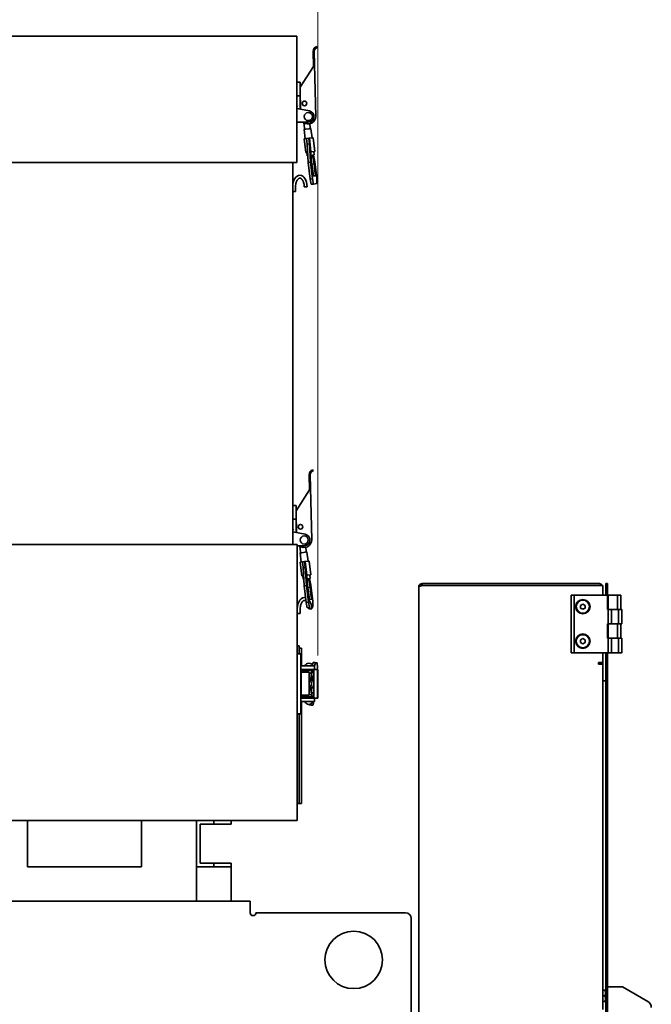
# Model space of a CAD drawing. Header units: millimetres. Extents: x 0 to 7128, y 0 to 5040.
# Tile 57 of 95: x 1123 to 1672, y 3215 to 4071. Entities that reach past the tile are written whole.
import ezdxf

# ---------------------------------------------------------------- set-up
doc = ezdxf.new("R2010")
doc.units = ezdxf.units.MM
doc.header["$LTSCALE"] = 12
doc.layers.add('Quote(ISO)', color=7, linetype='Continuous', lineweight=25, true_color=0x80ff00)
doc.layers.add('Spigoli visibili(ISO)', color=7, linetype='Continuous', lineweight=35)
doc.styles.add('Corrente-BSI', font='arial.ttf')
doc.dimstyles.new('DEFAULT-ISO', dxfattribs={"dimscale": 12, "dimtxt": 3.5, "dimasz": 2.5, "dimexe": 1, "dimexo": 1, "dimgap": 0.762, "dimtad": 1, "dimtoh": 1, "dimrnd": 1e-08, "dimtxsty": 'Corrente-BSI', "dimcen": 0.09, "dimdle": 10, "dimclrd": 7, "dimclre": 7, "dimclrt": 7, "dimazin": 2, "dimtfac": 0.571429, "dimtmove": 0, "dimatfit": 3, "dimfxl": 1, "dimtolj": 1, "dimlwd": 5, "dimlwe": 5, "dimarcsym": 0})

# ---------------------------------------------------------------- blocks, each defined once
blk = doc.blocks.new('*D25')
at = {"layer": 'Defpoints', "color": 0, "linetype": 'Continuous', "transparency": 16777216}
for p in [(1382.45, 4171.66), (930.18, 3591.66), (1382.45, 3505.91)]:
    blk.add_point(p, dxfattribs=at)
at = {"layer": 'Quote(ISO)', "color": 7, "linetype": 'Continuous', "lineweight": 5, "transparency": 16777216}
for p, q in [((930.18, 3603.66), (930.18, 4183.66)), ((1382.45, 3517.91), (1382.45, 4183.66)), ((960.18, 4171.66), (1352.45, 4171.66))]:
    blk.add_line(p, q, dxfattribs=at)
at = {"layer": 'Quote(ISO)', "color": 7, "linetype": 'Continuous', "transparency": 16777216}
for points in [[(960.18, 4176.66), (960.18, 4166.66), (930.18, 4171.66)], [(1352.45, 4176.66), (1352.45, 4166.66), (1382.45, 4171.66)]]:
    blk.add_solid(points, dxfattribs=at)
at = {"layer": 'Quote(ISO)', "color": 7, "linetype": 'Continuous', "lineweight": 9, "transparency": 16777216, "insert": (1109.29, 4223.69), "char_height": 42, "attachment_point": 1, "style": 'Corrente-BSI'}
blk.add_mtext('\\A1;452', dxfattribs=at)

msp = doc.modelspace()

# ---------------------------------------------------------------- linework, layer by layer
at = {"layer": 'Spigoli visibili(ISO)'}
for p, q in [((1364.1778, 4056.4078), (995.1778, 4056.4078)), ((1364.1778, 4056.4078), (1364.1778, 3946.4078)), ((1378.4358, 4043.0149), (1378.7212, 4030.0181)), ((1379.4355, 4043.0369), (1380.6763, 3986.5505)), ((1381.6748, 4047.4338), (1381.9548, 4046.4738)), ((1378.7212, 4030.0181), (1367.1778, 4011.8508)), ((1367.1778, 4016.4078), (1364.1778, 4016.4078)), ((1367.1778, 4016.4078), (1367.1778, 4014.4078)), ((1367.1778, 4014.4078), (1367.1778, 4004.4078)), ((1367.5366, 3992.7664), (1367.1778, 4009.0997)), ((1364.1778, 4004.4078), (1367.1778, 4004.4078)), ((1367.1778, 4004.4078), (1367.1778, 3996.9888)), ((1367.1778, 3995.2682), (1367.1778, 3996.9888)), ((1364.1778, 3995.3553), (1365.0981, 3995.2682)), ((1375.1157, 3991.319), (1364.1778, 3993.4078)), ((1367.1778, 3995.2682), (1367.1778, 3994.871)), ((1367.1778, 3992.8349), (1367.1778, 3994.871)), ((1364.1778, 3981.4078), (1374.1778, 3981.4078)), ((1370.3924, 3981.1238), (1370.9775, 3976.1943)), ((1375.9426, 3976.7837), (1375.5543, 3980.0552)), ((1370.5988, 3975.1424), (1371.5417, 3967.1981)), ((1370.5989, 3975.1424), (1370.599, 3975.1425)), ((1370.9701, 3975.1864), (1370.9712, 3975.1866)), ((1370.9775, 3976.1943), (1371.038, 3975.6842)), ((1372.0884, 3975.3192), (1375.0675, 3975.6728)), ((1376.0032, 3976.2736), (1375.9426, 3976.7837)), ((1376.1846, 3975.8054), (1376.1863, 3975.8055)), ((1376.557, 3975.8496), (1376.1863, 3975.8055)), ((1376.557, 3975.8496), (1377.4999, 3967.9053)), ((1370.5487, 3967.0803), (1372.57, 3967.3202)), ((1370.5487, 3967.0803), (1371.9631, 3955.1639)), ((1374.5456, 3967.5547), (1372.57, 3967.3202)), ((1373.1593, 3962.355), (1372.57, 3967.3202)), ((1375.135, 3962.5895), (1373.1593, 3962.355)), ((1375.1161, 3967.6224), (1374.5456, 3967.5547)), ((1374.5456, 3967.5547), (1375.135, 3962.5895)), ((1375.1161, 3967.6224), (1378.4929, 3968.0232)), ((1376.5304, 3955.706), (1375.1161, 3967.6224)), ((1375.135, 3962.5895), (1376.0877, 3946.7673)), ((1378.4929, 3968.0232), (1379.9073, 3956.1068)), ((1371.9631, 3955.1639), (1373.5807, 3955.3559)), ((1372.9561, 3955.2818), (1373.3097, 3952.3027)), ((1374.112, 3946.5328), (1373.1593, 3962.355)), ((1376.3728, 3955.6873), (1376.5304, 3955.706)), ((1377.0155, 3945.0131), (1376.3728, 3955.6873)), ((1376.5304, 3955.706), (1379.9073, 3956.1068)), ((1378.9143, 3955.989), (1379.2679, 3953.0099)), ((1364.1778, 3946.4078), (995.1778, 3946.4078)), ((1360.6778, 3946.4078), (1360.6778, 3614.4078)), ((1373.3097, 3952.3027), (1373.7614, 3952.3563)), ((1376.0877, 3946.7673), (1374.112, 3946.5328)), ((1375.821, 3932.1339), (1374.112, 3946.5328)), ((1376.0877, 3946.7673), (1377.7967, 3932.3684)), ((1376.5534, 3952.6877), (1379.2679, 3953.0099)), ((1377.3714, 3945.0553), (1376.8297, 3948.0986)), ((1377.9998, 3952.8594), (1379.347, 3945.2898)), ((1379.8384, 3947.2125), (1378.8162, 3952.9563)), ((1381.5474, 3932.8136), (1379.8384, 3947.2125)), ((1377.9967, 3936.7467), (1377.0155, 3945.0131)), ((1379.347, 3945.2898), (1377.3714, 3945.0553)), ((1378.3525, 3936.7889), (1377.3714, 3945.0553)), ((1379.347, 3945.2898), (1380.3282, 3937.0234)), ((1377.7967, 3932.3684), (1375.821, 3932.1339)), ((1376.8283, 3927.5448), (1375.821, 3932.1339)), ((1377.7967, 3932.3684), (1378.804, 3927.7793)), ((1380.3612, 3935.0133), (1378.4351, 3934.7847)), ((1381.6424, 3928.1162), (1381.5474, 3932.8136)), ((1360.6778, 3921.4078), (1363.1778, 3921.4078)), ((1363.1778, 3921.4078), (1363.1778, 3925.4078)), ((1370.6778, 3925.4078), (1373.1778, 3925.4078)), ((1378.804, 3927.7793), (1376.8283, 3927.5448)), ((1378.804, 3927.7793), (1381.6424, 3928.1162)), ((1374.9358, 3675.0149), (1375.2212, 3662.0181)), ((1375.9355, 3675.0369), (1377.1763, 3618.5505)), ((1378.1748, 3679.4338), (1378.4548, 3678.4738)), ((1375.2212, 3662.0181), (1363.6778, 3643.8508)), ((1363.6778, 3648.4078), (1360.6778, 3648.4078)), ((1363.6778, 3648.4078), (1363.6778, 3646.4078)), ((1363.6778, 3646.4078), (1363.6778, 3636.4078)), ((1364.0366, 3624.7664), (1363.6778, 3641.0997)), ((1360.6778, 3636.4078), (1363.6778, 3636.4078)), ((1363.6778, 3636.4078), (1363.6778, 3628.9888)), ((1363.6778, 3627.2682), (1363.6778, 3628.9888)), ((1360.6778, 3627.3553), (1361.5981, 3627.2682)), ((1371.6157, 3623.319), (1360.6778, 3625.4078)), ((1363.6778, 3627.2682), (1363.6778, 3626.871)), ((1363.6778, 3624.8349), (1363.6778, 3626.871)), ((1364.6778, 3614.4078), (994.6778, 3614.4078)), ((1364.6778, 3614.4078), (1364.6778, 3374.4078)), ((1364.6778, 3613.4078), (1370.6778, 3613.4078)), ((1366.8924, 3613.1238), (1367.4775, 3608.1943)), ((1372.4426, 3608.7837), (1372.0543, 3612.0552)), ((1367.4701, 3607.1864), (1367.0988, 3607.1424)), ((1367.0988, 3607.1424), (1368.0417, 3599.1981)), ((1367.4712, 3607.1866), (1367.4701, 3607.1864)), ((1367.4775, 3608.1943), (1367.538, 3607.6842)), ((1368.5884, 3607.3192), (1371.5675, 3607.6728)), ((1372.5032, 3608.2736), (1372.4426, 3608.7837)), ((1372.6863, 3607.8055), (1372.6846, 3607.8054)), ((1373.057, 3607.8496), (1372.6863, 3607.8055)), ((1373.057, 3607.8496), (1373.9999, 3599.9053)), ((1367.0487, 3599.0803), (1369.07, 3599.3202)), ((1367.0487, 3599.0803), (1368.4631, 3587.1639)), ((1371.0456, 3599.5547), (1369.07, 3599.3202)), ((1369.6593, 3594.355), (1369.07, 3599.3202)), ((1371.635, 3594.5895), (1369.6593, 3594.355)), ((1371.6161, 3599.6224), (1371.0456, 3599.5547)), ((1371.0456, 3599.5547), (1371.635, 3594.5895)), ((1371.6161, 3599.6224), (1374.9929, 3600.0232)), ((1373.0304, 3587.706), (1371.6161, 3599.6224)), ((1371.635, 3594.5895), (1372.5877, 3578.7673)), ((1374.9929, 3600.0232), (1376.4073, 3588.1068)), ((1368.4631, 3587.1639), (1370.0807, 3587.3559)), ((1369.4561, 3587.2818), (1369.8097, 3584.3027)), ((1370.612, 3578.5328), (1369.6593, 3594.355)), ((1372.8728, 3587.6873), (1373.0304, 3587.706)), ((1373.5155, 3577.0131), (1372.8728, 3587.6873)), ((1373.0304, 3587.706), (1376.4073, 3588.1068)), ((1375.4143, 3587.989), (1375.7679, 3585.0099)), ((1369.8097, 3584.3027), (1370.2614, 3584.3563)), ((1372.5877, 3578.7673), (1370.612, 3578.5328)), ((1372.321, 3564.1339), (1370.612, 3578.5328)), ((1372.5877, 3578.7673), (1374.2967, 3564.3684)), ((1373.0534, 3584.6877), (1375.7679, 3585.0099)), ((1373.8714, 3577.0553), (1373.3297, 3580.0986)), ((1374.4998, 3584.8594), (1375.847, 3577.2898)), ((1376.3384, 3579.2125), (1375.3162, 3584.9563)), ((1378.0474, 3564.8136), (1376.3384, 3579.2125)), ((1470.1778, 2583.4078), (1470.1778, 3577.4078)), ((1627.1778, 3580.4078), (1473.1778, 3580.4078)), ((1473.1778, 3578.9078), (1473.1778, 3580.4078)), ((1473.1778, 3578.9078), (1627.1778, 3578.9078)), ((1473.1778, 3578.8371), (1630.1778, 3578.8371)), ((1630.1778, 3578.8371), (1630.1778, 3570.4078)), ((1632.7778, 3577.4078), (1632.7778, 3580.4078)), ((1634.2778, 3580.4078), (1632.7778, 3580.4078)), ((1632.7778, 3577.4078), (1632.7778, 3570.4078)), ((1634.2778, 3580.4078), (1634.2778, 3577.4078)), ((1634.2778, 3570.4078), (1634.2778, 3577.4078)), ((1374.4967, 3568.7467), (1373.5155, 3577.0131)), ((1375.847, 3577.2898), (1373.8714, 3577.0553)), ((1374.8525, 3568.7889), (1373.8714, 3577.0553)), ((1375.847, 3577.2898), (1376.8282, 3569.0234)), ((1602.7778, 3520.4078), (1602.7778, 3570.4078)), ((1605.2778, 3570.4078), (1602.7778, 3570.4078)), ((1605.2778, 3520.4078), (1605.2778, 3570.4078)), ((1634.2778, 3570.4078), (1605.2778, 3570.4078)), ((1634.2778, 3570.4078), (1634.7778, 3570.4078)), ((1634.2778, 3557.9078), (1634.2778, 3570.4078)), ((1640.2778, 3570.4078), (1634.7778, 3570.4078)), ((1634.7778, 3570.4078), (1634.7778, 3557.9078)), ((1640.2778, 3570.4078), (1642.7778, 3570.4078)), ((1642.7778, 3570.4078), (1645.7778, 3570.4078)), ((1642.7778, 3570.4078), (1642.7778, 3557.9078)), ((1645.7778, 3570.4078), (1645.7778, 3557.9078)), ((1374.2967, 3564.3684), (1372.321, 3564.1339)), ((1373.3283, 3559.5448), (1372.321, 3564.1339)), ((1374.2967, 3564.3684), (1375.304, 3559.7793)), ((1376.8612, 3567.0133), (1374.9351, 3566.7847)), ((1378.1424, 3560.1162), (1378.0474, 3564.8136)), ((1610.7778, 3561.5625), (1612.7778, 3562.7172)), ((1610.7778, 3559.2531), (1610.7778, 3561.5625)), ((1612.7778, 3562.7172), (1614.7778, 3561.5625)), ((1614.7778, 3561.5625), (1614.7778, 3559.2531)), ((1364.6778, 3554.4078), (1367.1778, 3554.4078)), ((1367.1778, 3554.4078), (1367.1778, 3558.4078)), ((1375.304, 3559.7793), (1373.3283, 3559.5448)), ((1374.6778, 3558.4078), (1377.1778, 3558.4078)), ((1375.304, 3559.7793), (1375.7655, 3559.8341)), ((1377.0989, 3559.9924), (1378.1424, 3560.1162)), ((1612.7778, 3558.0984), (1610.7778, 3559.2531)), ((1614.7778, 3559.2531), (1612.7778, 3558.0984)), ((1634.7778, 3557.9078), (1634.2778, 3557.9078)), ((1635.0822, 3557.9078), (1634.7778, 3557.9078)), ((1634.7778, 3557.9078), (1634.7778, 3545.4078)), ((1640.2778, 3557.9078), (1635.0822, 3557.9078)), ((1637.7778, 3557.9078), (1637.7778, 3545.4078)), ((1640.2778, 3557.9078), (1642.7778, 3557.9078)), ((1642.7778, 3557.9078), (1645.7778, 3557.9078)), ((1646.7778, 3557.9078), (1643.7778, 3557.9078)), ((1643.7778, 3557.9078), (1643.7778, 3545.4078)), ((1646.7778, 3557.9078), (1646.7778, 3545.4078)), ((1634.2778, 3532.9078), (1634.2778, 3545.4078)), ((1634.7778, 3545.4078), (1634.2778, 3545.4078)), ((1634.7778, 3532.9078), (1634.7778, 3545.4078)), ((1635.0822, 3545.4078), (1634.7778, 3545.4078)), ((1640.2778, 3545.4078), (1635.0822, 3545.4078)), ((1640.2778, 3545.4078), (1642.7778, 3545.4078)), ((1642.7778, 3532.9078), (1642.7778, 3545.4078)), ((1642.7778, 3545.4078), (1645.7778, 3545.4078)), ((1646.7778, 3545.4078), (1643.7778, 3545.4078)), ((1645.7778, 3532.9078), (1645.7778, 3545.4078)), ((1364.6778, 3526.4078), (1366.1778, 3526.4078)), ((1366.1778, 3524.4078), (1366.1778, 3526.4078)), ((1610.7778, 3531.5625), (1612.7778, 3532.7172)), ((1610.7778, 3529.2531), (1610.7778, 3531.5625)), ((1612.7778, 3528.0984), (1610.7778, 3529.2531)), ((1612.7778, 3532.7172), (1614.7778, 3531.5625)), ((1614.7778, 3529.2531), (1612.7778, 3528.0984)), ((1614.7778, 3531.5625), (1614.7778, 3529.2531)), ((1634.7778, 3532.9078), (1634.2778, 3532.9078)), ((1635.0822, 3532.9078), (1634.7778, 3532.9078)), ((1634.7778, 3520.4078), (1634.7778, 3532.9078)), ((1640.2778, 3532.9078), (1635.0822, 3532.9078)), ((1637.7778, 3520.4078), (1637.7778, 3532.9078)), ((1640.2778, 3532.9078), (1642.7778, 3532.9078)), ((1642.7778, 3532.9078), (1645.7778, 3532.9078)), ((1646.7778, 3532.9078), (1643.7778, 3532.9078)), ((1643.7778, 3520.4078), (1643.7778, 3532.9078)), ((1646.7778, 3520.4078), (1646.7778, 3532.9078)), ((1367.6778, 3519.4078), (1364.6778, 3519.4078)), ((1368.1778, 3524.4078), (1366.1778, 3524.4078)), ((1366.1778, 3519.4078), (1366.1778, 3524.4078)), ((1367.6778, 3519.4078), (1367.6778, 3517.4078)), ((1368.1778, 3524.4078), (1368.1778, 3519.4078)), ((1368.1778, 3508.9078), (1368.1778, 3519.4078)), ((1605.2778, 3520.4078), (1602.7778, 3520.4078)), ((1634.7778, 3520.4078), (1605.2778, 3520.4078)), ((1630.1778, 3520.4078), (1630.1778, 3511.9078)), ((1632.7778, 3520.4078), (1632.7778, 3200.4078)), ((1634.2778, 3200.4078), (1634.2778, 3520.4078)), ((1637.7778, 3520.4078), (1634.7778, 3520.4078)), ((1643.7778, 3520.4078), (1637.7778, 3520.4078)), ((1646.7778, 3520.4078), (1643.7778, 3520.4078)), ((1367.6778, 3517.4078), (1367.6778, 3469.4078)), ((1377.7005, 3509.7786), (1378.3627, 3511.9132)), ((1378.3627, 3511.9132), (1380.0717, 3511.9132)), ((1380.3384, 3511.7091), (1378.3627, 3511.9132)), ((1380.3384, 3511.7091), (1379.4694, 3508.9078)), ((1382.0474, 3511.7091), (1380.0717, 3511.9132)), ((1382.0474, 3511.7091), (1380.3384, 3511.7091)), ((1382.1424, 3507.2326), (1382.0474, 3511.7091)), ((1626.4278, 3510.4078), (1626.4278, 3511.9078)), ((1626.4278, 3511.9078), (1630.1778, 3511.9078)), ((1627.1778, 3510.4078), (1626.4278, 3510.4078)), ((1630.1778, 3510.4078), (1627.1778, 3510.4078)), ((1628.6778, 3510.4078), (1628.6778, 3511.9078)), ((1630.1778, 3510.4078), (1630.1778, 3511.9078)), ((1630.1778, 3510.4078), (1630.1778, 3210.4078)), ((1367.6778, 3508.9078), (1375.6157, 3508.9078)), ((1367.6778, 3505.9078), (1378.9347, 3505.9078)), ((1378.9347, 3504.9078), (1367.6778, 3504.9078)), ((1374.926, 3503.4078), (1367.926, 3503.4078)), ((1367.926, 3503.4078), (1367.926, 3483.4078)), ((1368.1778, 3503.4078), (1368.1778, 3504.9078)), ((1369.426, 3504.4078), (1368.1778, 3504.4078)), ((1369.426, 3503.4078), (1369.426, 3504.9078)), ((1373.426, 3503.4078), (1373.426, 3504.9078)), ((1378.2278, 3504.9068), (1373.426, 3504.9068)), ((1374.926, 3503.4078), (1374.926, 3483.4078)), ((1374.926, 3502.2734), (1374.9508, 3502.5165)), ((1379.6778, 3508.9078), (1375.6157, 3508.9078)), ((1376.9717, 3502.7561), (1376.2243, 3502.8333)), ((1377.561, 3502.7561), (1376.3323, 3502.8831)), ((1376.9717, 3502.7561), (1376.4496, 3497.6327)), ((1376.6778, 3504.9068), (1376.6778, 3504.9078)), ((1377.561, 3502.7561), (1376.9717, 3502.7561)), ((1378.2285, 3504.9078), (1377.561, 3502.7561)), ((1377.9733, 3498.7056), (1378.9347, 3501.8047)), ((1382.1748, 3505.9078), (1378.9347, 3505.9078)), ((1378.9347, 3480.9078), (1378.9347, 3505.9078)), ((1379.6778, 3508.9078), (1379.6778, 3505.9078)), ((1382.0074, 3505.9078), (1382.1424, 3507.2326)), ((1382.1748, 3505.9078), (1382.4548, 3505.9078)), ((1382.1748, 3480.9078), (1382.1748, 3505.9078)), ((1382.4548, 3480.9078), (1382.4548, 3505.9078)), ((1374.926, 3498.4078), (1376.4426, 3498.4078)), ((1376.4426, 3495.0661), (1376.5032, 3495.0661)), ((1376.4496, 3498.4008), (1376.4496, 3495.0766)), ((1376.4496, 3497.1585), (1377.8156, 3497.1585)), ((1377.8156, 3497.1585), (1377.9733, 3498.7056)), ((1632.7778, 3495.9078), (1630.1778, 3495.9078)), ((1367.926, 3483.4078), (1374.926, 3483.4078)), ((1368.1778, 3481.9078), (1368.1778, 3483.4078)), ((1369.426, 3481.9078), (1369.426, 3483.4078)), ((1373.426, 3481.9078), (1373.426, 3483.4078)), ((1376.4426, 3488.4078), (1374.926, 3488.4078)), ((1375.5096, 3488.4078), (1375.0895, 3484.2861)), ((1376.5032, 3491.7495), (1376.4426, 3491.7495)), ((1376.4496, 3491.739), (1376.4496, 3488.4148)), ((1377.0304, 3489.453), (1376.4496, 3489.453)), ((1376.8728, 3487.9058), (1377.0304, 3489.453)), ((1377.3775, 3483.1624), (1376.8728, 3487.9058)), ((1377.1386, 3485.4078), (1378.9347, 3485.4078)), ((1367.6778, 3481.9078), (1378.9347, 3481.9078)), ((1378.9347, 3480.9078), (1367.6778, 3480.9078)), ((1375.6157, 3477.9078), (1367.6778, 3477.9078)), ((1368.1778, 3394.4078), (1368.1778, 3477.9078)), ((1378.1778, 3481.9088), (1373.426, 3481.9088)), ((1374.612, 3475.1065), (1374.5692, 3475.5093)), ((1376.5877, 3474.9024), (1374.612, 3475.1065)), ((1375.6157, 3477.9078), (1379.6778, 3477.9078)), ((1376.4755, 3475.9565), (1376.5877, 3474.9024)), ((1376.5877, 3474.9024), (1378.2967, 3474.9024)), ((1376.6778, 3481.9078), (1376.6778, 3481.9088)), ((1377.511, 3481.9078), (1377.5109, 3481.9088)), ((1378.2967, 3474.9024), (1378.973, 3477.9078)), ((1382.1748, 3480.9078), (1378.9347, 3480.9078)), ((1379.6778, 3477.9078), (1379.6778, 3480.9078)), ((1382.1748, 3480.9078), (1382.4548, 3480.9078)), ((1364.6778, 3467.4078), (1367.6778, 3467.4078)), ((1366.1778, 3394.4078), (1366.1778, 3467.4078)), ((1367.6778, 3469.4078), (1367.6778, 3467.4078)), ((1366.1778, 3389.4078), (1364.6778, 3389.4078)), ((1366.1778, 3389.4078), (1366.1778, 3394.4078)), ((1366.1778, 3389.4078), (1368.1778, 3389.4078)), ((1368.1778, 3394.4078), (1368.1778, 3389.4078)), ((1364.6778, 3374.4078), (994.6778, 3374.4078)), ((1130.1778, 3374.4078), (1130.1778, 3334.4078)), ((1229.1778, 3374.4078), (1229.1778, 3334.4078)), ((1292.1778, 3374.4078), (1277.1778, 3374.4078)), ((1277.1778, 3374.4078), (1277.1778, 3334.4078)), ((1292.1778, 3374.4078), (1292.1778, 3371.4078)), ((1307.1778, 3371.4078), (1307.1778, 3374.4078)), ((1280.1778, 3337.4078), (1280.1778, 3371.4078)), ((1280.1778, 3371.4078), (1292.1778, 3371.4078)), ((1292.1778, 3371.4078), (1307.1778, 3371.4078)), ((1130.1778, 3334.4078), (1229.1778, 3334.4078)), ((1277.1778, 3334.4078), (1277.1778, 3304.4078)), ((1277.1778, 3334.4078), (1292.1778, 3334.4078)), ((1292.1778, 3337.4078), (1280.1778, 3337.4078)), ((1307.1778, 3337.4078), (1292.1778, 3337.4078)), ((1292.1778, 3337.4078), (1292.1778, 3334.4078)), ((1292.1778, 3334.4078), (1307.1778, 3334.4078)), ((1307.1778, 3334.4078), (1307.1778, 3337.4078)), ((1307.1778, 3334.4078), (1307.1778, 3304.4078)), ((1038.6778, 3304.4078), (1323.6778, 3304.4078)), ((1323.6778, 3294.4078), (1323.6778, 3304.4078)), ((1328.6778, 3294.4078), (1458.6778, 3294.4078)), ((1463.6778, 3289.4078), (1463.6778, 3194.4078)), ((1632.0137, 3227.1578), (1630.1778, 3227.1578)), ((1632.0137, 3227.1578), (1632.4603, 3227.1578)), ((1632.7778, 3226.6078), (1632.4603, 3227.1578)), ((1647.2778, 3229.9078), (1634.2778, 3229.9078)), ((1669.2778, 3217.2061), (1647.2778, 3229.9078)), ((1632.0137, 3222.1578), (1630.1778, 3222.1578)), ((1632.0137, 3217.1578), (1630.1778, 3217.1578)), ((1632.4603, 3217.1578), (1632.0137, 3217.1578)), ((1632.7778, 3217.7078), (1632.4603, 3217.1578))]:
    msp.add_line(p, q, dxfattribs=at)
for centre, radius in [((1370.926, 3997.8391), 2), ((1370.926, 3997.8391), 2), ((1374.1778, 3986.4078), 3.55), ((1367.426, 3629.8391), 2), ((1367.426, 3629.8391), 2), ((1370.6778, 3618.4078), 3.55), ((1612.7778, 3560.4078), 6.25), ((1612.7778, 3560.4078), 5.67), ((1612.7778, 3530.4078), 6.25), ((1612.7778, 3530.4078), 5.67), ((1413.6778, 3253.4078), 25)]:
    msp.add_circle(centre, radius, dxfattribs=at)
for centre, radius, start, end in [((1382.9347, 4043.1138), 4.5, 106.2583078, 181.2583078), ((1382.9347, 4043.1138), 3.5, 106.2583078, 181.2583078), ((1374.1778, 3986.4078), 5, 270, 79.1886921), ((1374.1778, 3986.4078), 6.5, 230.2848628, 1.2583078), ((1371.9705, 3976.3122), 1, 186.768779, 276.768779), ((1374.9496, 3976.6658), 1, 276.768779, 6.768779), ((1379.4347, 3675.1138), 4.5, 106.2583078, 181.2583078), ((1379.4347, 3675.1138), 3.5, 106.2583078, 181.2583078), ((1370.6778, 3618.4078), 5, 270, 79.1886921), ((1370.6778, 3618.4078), 6.5, 230.2848628, 1.2583078), ((1368.4705, 3608.3122), 1, 186.768779, 276.768779), ((1371.4496, 3608.6658), 1, 276.768779, 6.768779), ((1627.1778, 3577.4078), 3, 28.4524834, 90), ((1627.1778, 3577.4078), 1.5, 72.3373643, 90), ((1374.6778, 3507.5557), 3.7521, 21.1220214, 158.8779786), ((1374.6778, 3506.3323), 3.8255, 273.7197437, 338.1218176), ((1374.6778, 3480.5567), 3.7521, 21.1220214, 86.2073462), ((1374.6778, 3479.3333), 3.8255, 201.8781824, 338.1218176), ((1326.1778, 3294.4078), 2.5, 180, 0), ((1458.6778, 3289.4078), 5, 0, 90), ((1666.2778, 3212.0099), 6, 0, 60)]:
    msp.add_arc(centre, radius, start, end, dxfattribs=at)
for centre, major_axis, ratio, start_param, end_param in [((1380.1254, 3936.9993), (0.2357, -1.9861), 0.10208203, 0, 1.57079633), ((1366.9278, 3925.4078), (0, -10), 0.625, 1.57079633, 4.71238898), ((1378.1994, 3936.7707), (0.2357, -1.9861), 0.10208203, 4.71238898, 6.28318531), ((1378.1498, 3936.7649), (0.2357, -1.9861), 0.10208203, 0.1227423, 1.57079633), ((1376.6254, 3568.9993), (0.2357, -1.9861), 0.10208203, 0, 1.57079633), ((1370.9278, 3558.4078), (0, -10), 0.625, 2.99736957, 4.71238898), ((1374.6994, 3568.7707), (0.2357, -1.9861), 0.10208203, 4.71238898, 6.28318531), ((1374.6498, 3568.7649), (0.2357, -1.9861), 0.10208203, 0.1227423, 1.57079633), ((1370.9278, 3558.4078), (0, -10), 0.625, 1.57079633, 2.42325012), ((1375.4496, 3497.4078), (0.9983, 0.9983), 0.05913754, 6.22411657, 6.34225405), ((1375.0208, 3493.4078), (0, 4), 0.99302988, 4.88387994, 5.91523692), ((1375.0208, 3493.4078), (0, -4), 0.99302988, 0.36794839, 1.39930537), ((1374.0779, 3493.4078), (0, 3), 0.99302988, 4.2070356, 4.20816848), ((1374.0779, 3493.4078), (0, 3), 0.99302988, 4.20816853, 5.2171996), ((1376.4352, 3493.4078), (0, 4), 0.99302988, 5.60258338, 5.92824489), ((1375.4496, 3489.4078), (0.9983, -0.9983), 0.05913754, 6.22411657, 6.34225405), ((1376.4352, 3493.4078), (0, -4), 0.99302988, 0.15042009, 0.68060192), ((1378.6994, 3483.8553), (-0.2056, -1.9894), 0.11724716, 0.21796955, 1.58072891)]:
    msp.add_ellipse(centre, major_axis=major_axis, ratio=ratio, start_param=start_param, end_param=end_param, dxfattribs=at)
for points, knots in [([(1370.5988, 3975.1424), (1370.5988, 3975.1424), (1370.5988, 3975.1424), (1370.5988, 3975.1426), (1370.6014, 3975.1431), (1370.6158, 3975.145), (1370.6326, 3975.1466), (1370.6744, 3975.1515), (1370.6956, 3975.1542), (1370.7541, 3975.1611), (1370.7944, 3975.1657), (1370.8745, 3975.1754), (1370.9112, 3975.1794), (1370.955, 3975.185), (1370.9609, 3975.1861), (1370.9669, 3975.1867), (1370.9701, 3975.1868)], [0.233722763, 0.233722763, 0.233722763, 0.233722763, 0.233775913, 0.233775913, 0.256006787, 0.256006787, 0.294157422, 0.294157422, 0.321311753, 0.321311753, 0.357737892, 0.357737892, 0.383620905, 0.383620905, 0.386094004, 0.38819815, 0.38819815, 0.38819815, 0.38819815]), ([(1370.9713, 3975.1866), (1370.9741, 3975.1877), (1370.977, 3975.1899), (1370.9839, 3975.1961), (1370.9899, 3975.2034), (1371.0021, 3975.2254), (1371.0072, 3975.2372), (1371.0221, 3975.278), (1371.03, 3975.3113), (1371.0463, 3975.4094), (1371.0505, 3975.4842), (1371.046, 3975.6044), (1371.0428, 3975.6442), (1371.038, 3975.6842)], [-0.0015017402, -0.0015017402, -0.0015017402, -0.0015017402, 0, 0, 0.0034143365, 0.0034143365, 0.006361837, 0.006361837, 0.0130486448, 0.0130486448, 0.0255005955, 0.0255005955, 0.0315943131, 0.0315943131, 0.0315943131, 0.0315943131]), ([(1376.0032, 3976.2736), (1376.008, 3976.2331), (1376.0143, 3976.1931), (1376.0381, 3976.0757), (1376.0595, 3976.0043), (1376.1013, 3975.9059), (1376.1186, 3975.8739), (1376.1431, 3975.8393), (1376.1512, 3975.8292), (1376.1634, 3975.8175), (1376.1674, 3975.8142), (1376.1739, 3975.8098), (1376.1766, 3975.8082), (1376.1812, 3975.8064), (1376.1825, 3975.8062), (1376.1835, 3975.8061), (1376.1837, 3975.8061), (1376.1842, 3975.8061), (1376.1844, 3975.8061), (1376.1846, 3975.8054)], [0, 0, 0, 0, 0.0121338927, 0.0121338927, 0.0362296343, 0.0362296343, 0.0520357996, 0.0520357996, 0.0593434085, 0.0593434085, 0.0627674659, 0.0627674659, 0.0650074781, 0.0650074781, 0.0668350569, 0.0668350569, 0.0675763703, 0.0675763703, 0.0680380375, 0.0680380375, 0.0680380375, 0.0680380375]), ([(1363.1778, 3925.4078), (1363.1778, 3926.1441), (1363.2844, 3927.4326), (1363.6048, 3928.7876), (1363.9159, 3929.7184), (1364.1555, 3930.2907), (1364.4854, 3930.9334), (1364.769, 3931.3852), (1365.1343, 3931.8642), (1365.4289, 3932.1769), (1365.749, 3932.4499), (1365.9524, 3932.5898), (1366.1445, 3932.6997), (1366.2668, 3932.7587), (1366.412, 3932.8168), (1366.5223, 3932.8517), (1366.654, 3932.8829), (1366.7553, 3932.8987), (1366.8789, 3932.9084), (1366.9767, 3932.9084), (1367.1004, 3932.8987), (1367.2016, 3932.8829), (1367.3333, 3932.8517), (1367.4437, 3932.8168), (1367.5889, 3932.7587), (1367.7111, 3932.6997), (1367.9033, 3932.5898), (1368.1066, 3932.4499), (1368.4267, 3932.1769), (1368.7214, 3931.8642), (1369.0866, 3931.3852), (1369.3702, 3930.9334), (1369.7001, 3930.2907), (1369.9398, 3929.7184), (1370.2509, 3928.7876), (1370.5712, 3927.4326), (1370.6778, 3926.1441), (1370.6778, 3925.4078)], [3.14159265, 3.14159265, 3.14159265, 3.14159265, 3.40339204, 3.59974158, 3.66519143, 3.79609112, 3.86154097, 3.99244066, 4.05789051, 4.1887902, 4.25424005, 4.35241482, 4.38513975, 4.45058959, 4.48331452, 4.54876436, 4.58148929, 4.64693913, 4.67966406, 4.7451139, 4.77783883, 4.84328867, 4.8760136, 4.94146344, 4.97418837, 5.03963822, 5.07236314, 5.17053791, 5.23598776, 5.36688745, 5.4323373, 5.56323699, 5.62868684, 5.75958653, 5.82503638, 6.02138592, 6.28318531, 6.28318531, 6.28318531, 6.28318531]), ([(1367.4713, 3607.1866), (1367.4741, 3607.1877), (1367.477, 3607.1899), (1367.4839, 3607.1961), (1367.4899, 3607.2034), (1367.5021, 3607.2254), (1367.5072, 3607.2372), (1367.5221, 3607.278), (1367.53, 3607.3113), (1367.5463, 3607.4094), (1367.5505, 3607.4842), (1367.546, 3607.6044), (1367.5428, 3607.6443), (1367.538, 3607.6842)], [-0.0015015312, -0.0015015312, -0.0015015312, -0.0015015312, 0, 0, 0.0034145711, 0.0034145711, 0.0063624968, 0.0063624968, 0.0130504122, 0.0130504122, 0.0255087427, 0.0255087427, 0.0316088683, 0.0316088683, 0.0316088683, 0.0316088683]), ([(1372.5032, 3608.2736), (1372.508, 3608.2332), (1372.5143, 3608.1931), (1372.5381, 3608.0757), (1372.5595, 3608.0043), (1372.6013, 3607.9059), (1372.6186, 3607.8739), (1372.6431, 3607.8393), (1372.6512, 3607.8292), (1372.6634, 3607.8175), (1372.6674, 3607.8142), (1372.6739, 3607.8098), (1372.6766, 3607.8082), (1372.6812, 3607.8064), (1372.6825, 3607.8062), (1372.6835, 3607.8061), (1372.6837, 3607.8061), (1372.6842, 3607.8061), (1372.6844, 3607.8061), (1372.6846, 3607.8054)], [0, 0, 0, 0, 0.0121355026, 0.0121355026, 0.0362240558, 0.0362240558, 0.052021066, 0.052021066, 0.0593243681, 0.0593243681, 0.0627463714, 0.0627463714, 0.0649851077, 0.0649851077, 0.0668114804, 0.0668114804, 0.0675524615, 0.0675524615, 0.0680149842, 0.0680149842, 0.0680149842, 0.0680149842]), ([(1473.1778, 3580.4078), (1472.1515, 3580.4078), (1471.1432, 3579.8396), (1470.6116, 3578.9617), (1470.3296, 3578.496), (1470.1778, 3577.9523), (1470.1778, 3577.4078)], [0, 0, 0, 0, 1.02632188, 1.02632188, 1.02632188, 1.57079633, 1.57079633, 1.57079633, 1.57079633]), ([(1470.1778, 3577.4078), (1470.1778, 3577.7191), (1470.746, 3578.0304), (1471.6239, 3578.3417), (1472.0897, 3578.5068), (1472.6333, 3578.6719), (1473.1778, 3578.8371)], [0, 0, 0, 0, 1.02632188, 1.02632188, 1.02632188, 1.57079633, 1.57079633, 1.57079633, 1.57079633]), ([(1472.1863, 3578.5252), (1472.325, 3578.6515), (1472.4864, 3578.7521), (1472.6631, 3578.8167), (1472.8276, 3578.8768), (1473.0027, 3578.9078), (1473.1778, 3578.9078)], [0.844254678, 0.844254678, 0.844254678, 0.844254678, 1.220509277, 1.220509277, 1.220509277, 1.570796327, 1.570796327, 1.570796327, 1.570796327]), ([(1367.1778, 3558.4078), (1367.1778, 3559.1441), (1367.2844, 3560.4326), (1367.6048, 3561.7876), (1367.9159, 3562.7184), (1368.1555, 3563.2907), (1368.4854, 3563.9334), (1368.769, 3564.3852), (1369.1343, 3564.8642), (1369.4289, 3565.1769), (1369.749, 3565.4499), (1369.9524, 3565.5898), (1370.1445, 3565.6997), (1370.2668, 3565.7587), (1370.412, 3565.8168), (1370.5223, 3565.8517), (1370.654, 3565.8829), (1370.7553, 3565.8987), (1370.8789, 3565.9084), (1370.9767, 3565.9084), (1371.1004, 3565.8987), (1371.2016, 3565.8829), (1371.3333, 3565.8517), (1371.4437, 3565.8168), (1371.5889, 3565.7587), (1371.7111, 3565.6997), (1371.9033, 3565.5898), (1372.048, 3565.4902), (1372.1623, 3565.399), (1372.1718, 3565.3914)], [3.14159265, 3.14159265, 3.14159265, 3.14159265, 3.40339204, 3.59974158, 3.66519143, 3.79609112, 3.86154097, 3.99244066, 4.05789051, 4.1887902, 4.25424005, 4.35241482, 4.38513975, 4.45058959, 4.48331452, 4.54876436, 4.58148929, 4.64693913, 4.67966406, 4.7451139, 4.77783883, 4.84328867, 4.8760136, 4.94146344, 4.97418837, 5.03963822, 5.07236314, 5.17053791, 5.17935296, 5.17935296, 5.17935296, 5.17935296]), ([(1376.6851, 3494.8593), (1376.6817, 3494.8653), (1376.6786, 3494.8706), (1376.6705, 3494.8841), (1376.6629, 3494.8961), (1376.6458, 3494.9217), (1376.638, 3494.9328), (1376.6153, 3494.964), (1376.5997, 3494.9836), (1376.5595, 3495.0293), (1376.5378, 3495.0492), (1376.514, 3495.0638), (1376.5079, 3495.0661), (1376.5032, 3495.0657)], [-0.0014712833, -0.0014712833, -0.0014712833, -0.0014712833, 0, 0, 0.0034195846, 0.0034195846, 0.0063737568, 0.0063737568, 0.0125466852, 0.0125466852, 0.0229985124, 0.0229985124, 0.0280423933, 0.0280423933, 0.0280423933, 0.0280423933]), ([(1376.5032, 3491.7498), (1376.508, 3491.7495), (1376.5143, 3491.7518), (1376.5381, 3491.7666), (1376.5595, 3491.7862), (1376.6013, 3491.8339), (1376.6186, 3491.8559), (1376.6431, 3491.8899), (1376.6512, 3491.9018), (1376.6634, 3491.9205), (1376.6674, 3491.9267), (1376.6739, 3491.9373), (1376.6766, 3491.9417), (1376.6812, 3491.9496), (1376.6825, 3491.9518), (1376.6835, 3491.9535), (1376.6837, 3491.954), (1376.6842, 3491.9548), (1376.6844, 3491.9551), (1376.6846, 3491.9554)], [0, 0, 0, 0, 0.0121341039, 0.0121341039, 0.0362288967, 0.0362288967, 0.052033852, 0.052033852, 0.0593408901, 0.0593408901, 0.0627646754, 0.0627646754, 0.0650045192, 0.0650045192, 0.0668319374, 0.0668319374, 0.0675636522, 0.0675636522, 0.0680347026, 0.0680347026, 0.0680347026, 0.0680347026])]:
    msp.add_open_spline(points, degree=3, knots=knots, dxfattribs=at)
for points in [[(1376.5565, 3975.8495), (1376.5567, 3975.8494), (1376.5568, 3975.8494), (1376.5569, 3975.8493)], [(1373.0565, 3607.8495), (1373.0567, 3607.8494), (1373.0568, 3607.8494), (1373.0569, 3607.8493)], [(1374.6157, 3559.6976), (1374.6568, 3559.2722), (1374.6778, 3558.84), (1374.6778, 3558.4078)], [(1376.4496, 3495.0766), (1376.4496, 3495.0697), (1376.4473, 3495.0661), (1376.4426, 3495.0661)], [(1376.4426, 3491.7495), (1376.4473, 3491.7495), (1376.4496, 3491.7458), (1376.4496, 3491.739)]]:
    msp.add_open_spline(points, degree=3, dxfattribs=at)
for points in [[(1632.0137, 3222.1578), (1632.847, 3224.6578), (1632.0137, 3227.1578)], [(1632.0137, 3217.1578), (1632.847, 3219.6578), (1632.0137, 3222.1578)]]:
    msp.add_rational_spline(points, [1, 1.15470053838, 1], degree=2, dxfattribs=at)

# ---------------------------------------------------------------- dimensions: what is measured, and where the dimension line sits
at = {"layer": 'Quote(ISO)', "color": 7, "linetype": 'Continuous', "lineweight": 9}
dim = msp.add_linear_dim(base=(1382.4548, 4171.6578), p1=(930.1778, 3591.6578), p2=(1382.4548, 3505.9078), dimstyle='DEFAULT-ISO', override={"dimgap": 0.762, "dimtoh": 0, "dimdec": 0, "dimtol": 0, "dimlim": 0, "dimtp": 0, "dimtm": 0, "dimtdec": 2, "dimtofl": 0, "dimatfit": 1}, dxfattribs=at)
dim.commit()
dim.dimension.update_dxf_attribs({"geometry": '*D25', "text_midpoint": (1156.3163, 4171.6578), "dimtype": 160})

doc.saveas('drawing.dxf')
